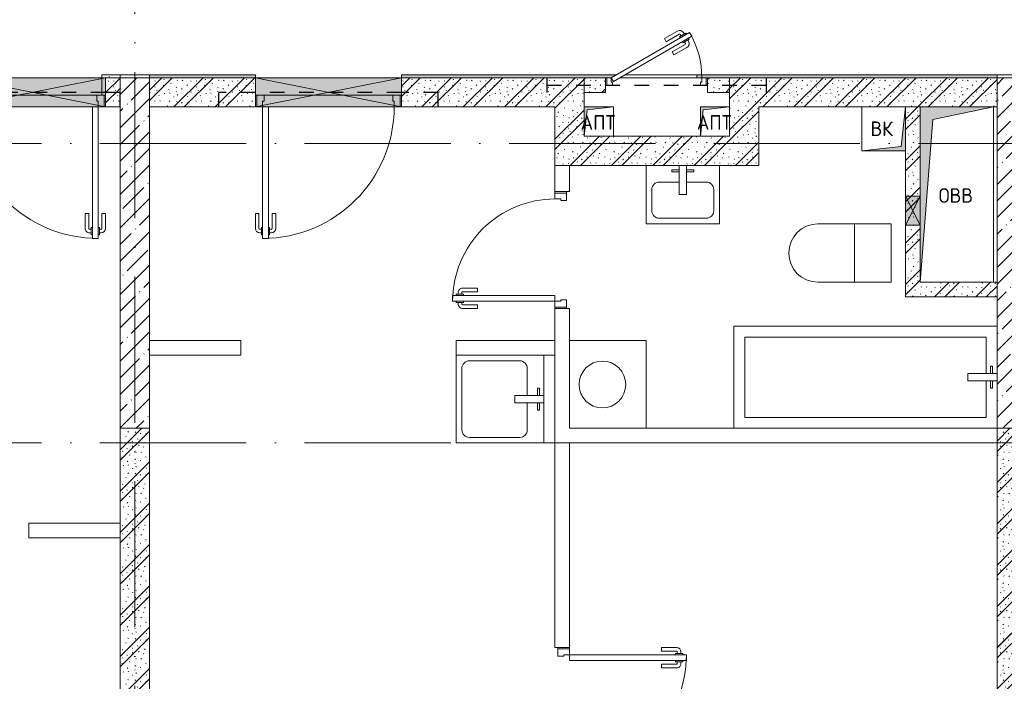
# Model space of a CAD drawing. Header units: millimetres. Extents: x 85617 to 161165, y 53267 to 102987.
# Tile 40 of 47: x 135013 to 141751, y 83099 to 87628. Entities that reach past the tile are written whole.
import ezdxf

# ---------------------------------------------------------------- set-up
doc = ezdxf.new("R2010")
doc.units = ezdxf.units.MM
doc.linetypes.add('3_ Штрих_ 1 х 1 мм', pattern=[200, 100, -100])
doc.linetypes.add('4_ Штрихпунктир_ 10 х 2 мм', pattern=[1400, 1000, -200, 0, -200])
for name, color, linetype, lineweight in [('A-____-NOTE-TEXT', 5, 'Continuous', 5), ('A-DETL-GENF-OTLN', 7, 'Continuous', 9), ('A-DOOR-____-MCUT', 7, 'Continuous', 18), ('A-DOOR-____-OTLN', 7, 'Continuous', 9), ('A-DOOR-FRAM-MCUT', 7, 'Continuous', 18), ('A-FLOR-____-OTLN', 7, 'Continuous', 9), ('A-GLAZ-____-MCUT', 7, 'Continuous', 9), ('A-GLAZ-____-OTLN', 7, 'Continuous', 9), ('A-WALL-____-MCUT', 7, 'Continuous', 9), ('A-WALL-____-OTLN', 7, 'Continuous', 9), ('A-WALL-____-PATT', 7, 'Continuous', 9), ('I-WALL-____-MCUT', 7, 'Continuous', 9), ('I-WALL-____-OTLN', 7, 'Continuous', 9), ('M-EQPM-____-OTLN', 7, 'Continuous', 9), ('P-SANR-FIXT-OTLN', 7, 'Continuous', 9), ('S-BEAM-____-OTLN', 7, 'Continuous', 9), ('S-COLS-____-MCUT', 7, 'Continuous', 9), ('S-COLS-____-OTLN', 7, 'Continuous', 9), ('S-GRID-____-OTLN', 7, 'Continuous', 9)]:
    doc.layers.add(name, color=color, linetype=linetype, lineweight=lineweight)
doc.styles.add('GOST Common', font='GOST_Common.ttf', dxfattribs={"height": 100})
pattern_1 = [(45, (0, 0), (-114.04925, 114.04925), []), (45, (114.05, 0), (-114.04925, 114.04925), [201.613, -40.323, 3.353, -36.97])]
pattern_2 = [(135, (150.28, 188.64), (-282.84271, 3e-14), [5, -395]), (135, (174.9, 237.36), (-282.84271, 3e-14), [5, -395]), (135, (211.96, 236.53), (-282.84271, 3e-14), [5, -395]), (135, (114.96, 223.96), (-282.84271, 3e-14), [5, -395]), (135, (77.54, 223.96), (-282.84271, 3e-14), [5, -395]), (135, (57.44, 184.52), (-282.84271, 3e-14), [5, -395]), (135, (66.21, 142.9), (-282.84271, 3e-14), [5, -395]), (135, (107.33, 161), (-282.84271, 3e-14), [5, -395]), (135, (99.08, 130.94), (-282.84271, 3e-14), [5, -395]), (135, (22.6, 136.46), (-282.84271, 3e-14), [5, -395]), (135, (21.16, 168.08), (-282.84271, 3e-14), [5, -395]), (135, (46.13, 96.12), (-282.84271, 3e-14), [5, -395]), (135, (3.54, 74.6), (-282.84271, 3e-14), [5, -395]), (135, (40.3, 47.56), (-282.84271, 3e-14), [5, -395]), (135, (39.77, 18.47), (-282.84271, 3e-14), [5, -395]), (135, (76.94, 37.28), (-282.84271, 3e-14), [5, -395]), (135, (114.18, 62.4), (-282.84271, 3e-14), [5, -395]), (135, (139.87, 90.2), (-282.84271, 3e-14), [5, -395]), (135, (141.44, 15.82), (-282.84271, 3e-14), [5, -395]), (135, (188.69, 26.73), (-282.84271, 3e-14), [5, -395]), (135, (176.14, 51.36), (-282.84271, 3e-14), [5, -395]), (135, (177.03, 0), (-282.84271, 3e-14), [5, -395]), (135, (276.61, 8.22), (-282.84271, 3e-14), [5, -395]), (135, (271.19, 31.72), (-282.84271, 3e-14), [5, -395]), (135, (268.29, 119.65), (-282.84271, 3e-14), [5, -395]), (135, (237.92, 101.95), (-282.84271, 3e-14), [5, -395]), (135, (237.92, 158.27), (-282.84271, 3e-14), [5, -395]), (135, (260.4, 204.35), (-282.84271, 3e-14), [5, -395]), (135, (275.54, 235.4), (-282.84271, 3e-14), [5, -395]), (135, (117.62, 268.96), (-282.84271, 3e-14), [5, -395]), (135, (203.62, 273.83), (-282.84271, 3e-14), [5, -395]), (135, (47.24, 279.3), (-282.84271, 3e-14), [5, -395]), (135, (23.2, 266.16), (-282.84271, 3e-14), [5, -395]), (135, (42.78, 232.52), (-282.84271, 3e-14), [5, -395]), (135, (177.76, 90.57), (-282.84271, 3e-14), [5, -395]), (135, (181.12, 121.8), (-282.84271, 3e-14), [5, -395]), (135, (206.73, 172.06), (-282.84271, 3e-14), [5, -395]), (135, (143.14, 136.62), (-282.84271, 3e-14), [5, -395]), (135, (211.51, 131.86), (-282.84271, 3e-14), [5, -395]), (135, (81.47, 95.1), (-282.84271, 3e-14), [5, -395]), (135, (235.13, 60.46), (-282.84271, 3e-14), [5, -395]), (135, (242.24, 4.89), (-282.84271, 3e-14), [5, -395]), (45, (0, 106.07), (-282.84271, 0), []), (45, (106.07, 0), (-282.84271, 0), []), (45, (176.78, 0), (-282.84271, 0), []), (45, (0, 176.78), (-282.84271, 0), [])]
pattern_3 = [(0, (0, 0), (203.2, 50.8), [3.353, -149.047, 3.353, -149.047, -812.8]), (0, (0, 0), (203.2, 50.8), [-304.8, 3.353, -301.447, 3.353, -149.047, -355.6]), (0, (0, 0), (203.2, 50.8), [-762, 3.353, -98.247, 3.353, -250.647]), (120, (76.2, 25.4), (-145.59409, 150.576362), [3.353, -149.047, 3.353, -149.047, -812.8]), (120, (76.2, 25.4), (-145.59409, 150.576362), [-304.8, 3.353, -301.447, 3.353, -149.047, -355.6]), (120, (76.2, 25.4), (-145.59409, 150.576362), [-762, 3.353, -98.247, 3.353, -250.647]), (240, (101.6, 127), (-57.60591, -201.376362), [3.353, -149.047, 3.353, -149.047, -812.8]), (240, (101.6, 127), (-57.60591, -201.376362), [-304.8, 3.353, -301.447, 3.353, -149.047, -355.6]), (240, (101.6, 127), (-57.60591, -201.376362), [-762, 3.353, -98.247, 3.353, -250.647])]

# ---------------------------------------------------------------- blocks, each defined once
blk = doc.blocks.new('АР_Дверь однопольная - 900х2100h_800__Глухая_Межкомнатные апарт_тип_эт-4498768-ВКК_25_К3_З_ЭОМ_воронка парапетная_')
at = {"layer": 'A-DOOR-____-MCUT', "color": 254, "lineweight": 13, "true_color": 0xcccccc}
for p, q in [((-400, 850), (-400, 50)), ((-360, 850), (-400, 850)), ((-360, 50), (-360, 850)), ((-400, 50), (-360, 50))]:
    blk.add_line(p, q, dxfattribs=at)
at = {"layer": 'A-DOOR-____-OTLN', "color": 254, "lineweight": 5, "true_color": 0xcccccc}
for p, q in [((-408, 812.5), (-420, 812.5)), ((-408, 825), (-408, 775)), ((-400, 825), (-408, 825)), ((-360, 825), (-352, 825)), ((-352, 825), (-352, 775)), ((-352, 812.5), (-340, 812.5)), ((-450, 680), (-450, 782.5)), ((-425, 680), (-425, 782.5)), ((-408, 787.5), (-420, 787.5)), ((-408, 775), (-400, 775)), ((-352, 775), (-360, 775)), ((-352, 787.5), (-340, 787.5)), ((-335, 680), (-335, 782.5)), ((-310, 680), (-310, 782.5)), ((-425, 680), (-450, 680)), ((-335, 680), (-310, 680))]:
    blk.add_line(p, q, dxfattribs=at)
for centre, radius, start, end in [((-420, 782.5), 30, 90, 180), ((-400, 50), 800, 360, 90), ((-340, 782.5), 30, 360, 90), ((-420, 782.5), 4.99, 90, 180), ((-340, 782.5), 4.99, 360, 90)]:
    blk.add_arc(centre, radius, start, end, dxfattribs=at)
at = {"layer": 'A-DOOR-FRAM-MCUT', "color": 254, "lineweight": 13, "true_color": 0xcccccc}
for p, q in [((-440, 50), (-450, 50)), ((-400, 50), (-440, 50)), ((-440, 50), (-440, -30)), ((-400, 10), (-400, 50)), ((-390, 10), (-400, 10)), ((-390, -30), (-390, 10)), ((400, 10), (390, 10)), ((390, 10), (390, -30)), ((440, 50), (400, 50)), ((400, 50), (400, 10)), ((440, -30), (440, 50)), ((440, 50), (450, 50)), ((-440, -30), (-450, -30)), ((-440, -30), (-390, -30)), ((390, -30), (440, -30)), ((440, -30), (450, -30))]:
    blk.add_line(p, q, dxfattribs=at)
blk = doc.blocks.new('АР_Дверь однопольная - 1000х2100h_900__Вход в кв_EI30-4796016-ВКК_25_К3_З_ЭОМ_воронка парапетная_')
at = {"layer": 'A-DOOR-____-MCUT', "color": 254, "lineweight": 13, "true_color": 0xcccccc}
for p, q in [((450, 1000), (410, 1000)), ((410, 1000), (410, 100)), ((450, 100), (450, 1000)), ((410, 100), (450, 100))]:
    blk.add_line(p, q, dxfattribs=at)
at = {"layer": 'A-DOOR-____-OTLN', "color": 254, "lineweight": 5, "true_color": 0xcccccc}
for p, q in [((402, 962.5), (390, 962.5)), ((402, 975), (402, 925)), ((410, 975), (402, 975)), ((450, 975), (458, 975)), ((458, 975), (458, 925)), ((458, 962.5), (470, 962.5)), ((360, 830), (360, 932.5)), ((385, 830), (385, 932.5)), ((402, 937.5), (390, 937.5)), ((402, 925), (410, 925)), ((458, 925), (450, 925)), ((458, 937.5), (470, 937.5)), ((475, 830), (475, 932.5)), ((500, 830), (500, 932.5)), ((385, 830), (360, 830)), ((475, 830), (500, 830))]:
    blk.add_line(p, q, dxfattribs=at)
for centre, radius, start, end in [((450, 100), 900, 90, 180), ((390, 932.5), 30, 90, 180), ((470, 932.5), 30, 0, 90), ((390, 932.5), 4.99, 90, 180), ((470, 932.5), 4.99, 0, 90)]:
    blk.add_arc(centre, radius, start, end, dxfattribs=at)
at = {"layer": 'A-DOOR-FRAM-MCUT', "color": 254, "lineweight": 13, "true_color": 0xcccccc}
for p, q in [((-490, 100), (-500, 100)), ((-450, 100), (-490, 100)), ((-490, 100), (-490, 20)), ((-450, 60), (-450, 100)), ((490, 100), (450, 100)), ((450, 100), (450, 60)), ((490, 20), (490, 100)), ((490, 100), (500, 100)), ((-490, 20), (-500, 20)), ((-490, 20), (-440, 20)), ((-440, 60), (-450, 60)), ((-440, 20), (-440, 60)), ((450, 60), (440, 60)), ((440, 60), (440, 20)), ((440, 20), (490, 20)), ((490, 20), (500, 20))]:
    blk.add_line(p, q, dxfattribs=at)
blk = doc.blocks.new('АР_Дверь однопольная - 1000х2100h_900__Вход в кв_EI30-5083286-ВКК_25_К3_З_ЭОМ_воронка парапетная_')
at = {"layer": 'A-DOOR-____-MCUT', "color": 254, "lineweight": 13, "true_color": 0xcccccc}
for p, q in [((-450, 1000), (-450, 100)), ((-410, 1000), (-450, 1000)), ((-410, 100), (-410, 1000)), ((-450, 100), (-410, 100))]:
    blk.add_line(p, q, dxfattribs=at)
at = {"layer": 'A-DOOR-____-OTLN', "color": 254, "lineweight": 5, "true_color": 0xcccccc}
for p, q in [((-458, 962.5), (-470, 962.5)), ((-458, 975), (-458, 925)), ((-450, 975), (-458, 975)), ((-410, 975), (-402, 975)), ((-402, 975), (-402, 925)), ((-402, 962.5), (-390, 962.5)), ((-500, 830), (-500, 932.5)), ((-475, 830), (-475, 932.5)), ((-458, 937.5), (-470, 937.5)), ((-458, 925), (-450, 925)), ((-402, 925), (-410, 925)), ((-402, 937.5), (-390, 937.5)), ((-385, 830), (-385, 932.5)), ((-360, 830), (-360, 932.5)), ((-475, 830), (-500, 830)), ((-385, 830), (-360, 830))]:
    blk.add_line(p, q, dxfattribs=at)
for centre, radius, start, end in [((-470, 932.5), 30, 90, 180), ((-450, 100), 900, 360, 90), ((-390, 932.5), 30, 360, 90), ((-470, 932.5), 4.99, 90, 180), ((-390, 932.5), 4.99, 360, 90)]:
    blk.add_arc(centre, radius, start, end, dxfattribs=at)
at = {"layer": 'A-DOOR-FRAM-MCUT', "color": 254, "lineweight": 13, "true_color": 0xcccccc}
for p, q in [((-490, 100), (-500, 100)), ((-450, 100), (-490, 100)), ((-490, 100), (-490, 20)), ((-450, 60), (-450, 100)), ((490, 100), (450, 100)), ((450, 100), (450, 60)), ((490, 20), (490, 100)), ((490, 100), (500, 100)), ((-490, 20), (-500, 20)), ((-490, 20), (-440, 20)), ((-440, 60), (-450, 60)), ((-440, 20), (-440, 60)), ((450, 60), (440, 60)), ((440, 60), (440, 20)), ((440, 20), (490, 20)), ((490, 20), (500, 20))]:
    blk.add_line(p, q, dxfattribs=at)
blk = doc.blocks.new('АР_Дверь однопольная - 800х2100h_700__Глухая_Су апарт_тип_эт-4498601-ВКК_25_К3_З_ЭОМ_воронка парапетная_')
at = {"layer": 'A-DOOR-____-MCUT', "color": 254, "lineweight": 13, "true_color": 0xcccccc}
for p, q in [((-350, 750), (-350, 50)), ((-310, 750), (-350, 750)), ((-310, 50), (-310, 750)), ((-350, 50), (-310, 50))]:
    blk.add_line(p, q, dxfattribs=at)
at = {"layer": 'A-DOOR-____-OTLN', "color": 254, "lineweight": 5, "true_color": 0xcccccc}
for p, q in [((-400, 580), (-400, 682.5)), ((-375, 580), (-375, 682.5)), ((-358, 712.5), (-370, 712.5)), ((-358, 687.5), (-370, 687.5)), ((-358, 725), (-358, 675)), ((-350, 725), (-358, 725)), ((-358, 675), (-350, 675)), ((-310, 725), (-302, 725)), ((-302, 675), (-310, 675)), ((-302, 725), (-302, 675)), ((-302, 712.5), (-290, 712.5)), ((-302, 687.5), (-290, 687.5)), ((-285, 580), (-285, 682.5)), ((-260, 580), (-260, 682.5)), ((-375, 580), (-400, 580)), ((-285, 580), (-260, 580))]:
    blk.add_line(p, q, dxfattribs=at)
for centre, radius, start, end in [((-350, 50), 700, 360, 90), ((-370, 682.5), 30, 90, 180), ((-370, 682.5), 4.99, 90, 180), ((-290, 682.5), 30, 360, 90), ((-290, 682.5), 4.99, 360, 90)]:
    blk.add_arc(centre, radius, start, end, dxfattribs=at)
at = {"layer": 'A-DOOR-FRAM-MCUT', "color": 254, "lineweight": 13, "true_color": 0xcccccc}
for p, q in [((-390, 50), (-400, 50)), ((-350, 50), (-390, 50)), ((-390, 50), (-390, -30)), ((-350, 10), (-350, 50)), ((-340, 10), (-350, 10)), ((-340, -30), (-340, 10)), ((350, 10), (340, 10)), ((340, 10), (340, -30)), ((390, 50), (350, 50)), ((350, 50), (350, 10)), ((390, -30), (390, 50)), ((390, 50), (400, 50)), ((-390, -30), (-400, -30)), ((-390, -30), (-340, -30)), ((340, -30), (390, -30)), ((390, -30), (400, -30))]:
    blk.add_line(p, q, dxfattribs=at)
blk = doc.blocks.new('A-FUR-Washing-2D - 600x600-V7-ВКК_25_К3_З_ЭОМ_воронка парапетная_')
at = {"layer": 'P-SANR-FIXT-OTLN', "color": 254, "lineweight": 5, "true_color": 0xcccccc}
for p, q in [((300, 0), (-225, 0)), ((300, 0), (-225, 0)), ((300, -600), (300, 0)), ((300, -600), (300, 0))]:
    blk.add_line(p, q, dxfattribs=at)
blk.add_circle((0, -300), 160, dxfattribs=at)
blk = doc.blocks.new('A-PLU-toilet-2-2D - L600xW600xH900-V11-ВКК_25_К3_З_ЭОМ_воронка парапетная_')
at = {"layer": 'P-SANR-FIXT-OTLN', "color": 254, "lineweight": 5, "true_color": 0xcccccc}
for p, q in [((-250, 400), (250, 400)), ((-250, 0), (-250, 400)), ((-250, 400), (250, 400)), ((-250, 0), (-250, 400)), ((0, 0), (0, 400)), ((250, 0), (-250, 0)), ((250, 0), (-250, 0))]:
    blk.add_line(p, q, dxfattribs=at)
blk.add_arc((250, 200), 200, 270, 90, dxfattribs=at)
blk.add_arc((250, 200), 200, 270, 90, dxfattribs=at)
blk = doc.blocks.new('A-PLU-Bath-2-2D - 700x1800-1003059-ВКК_25_К3_З_ЭОМ_воронка парапетная_')
at = {"layer": 'P-SANR-FIXT-OTLN', "color": 254, "lineweight": 5, "true_color": 0xcccccc}
for p, q in [((900, 350), (900, -350)), ((900, -350), (900, 350)), ((825, 275), (-825, 275)), ((-825, 275), (-825, 25)), ((825, -275), (825, 275)), ((-870, 75), (-855, 75)), ((-870, 25), (-870, 75)), ((-855, 75), (-855, 25)), ((-700, 25), (-900, 25)), ((-700, -25), (-700, 25)), ((-900, -25), (-700, -25)), ((-870, -25), (-870, -75)), ((-855, -75), (-855, -25)), ((-825, -25), (-825, -275)), ((-870, -75), (-855, -75)), ((-825, -275), (825, -275)), ((900, -350), (-900, -350)), ((-900, -350), (900, -350))]:
    blk.add_line(p, q, dxfattribs=at)
blk = doc.blocks.new('A-PLU-Sink-2D - 600 x 600mm-1002073-ВКК_25_К3_З_ЭОМ_воронка парапетная_')
at = {"layer": 'P-SANR-FIXT-OTLN', "color": 254, "lineweight": 5, "true_color": 0xcccccc}
for p, q in [((-284.3, 297.7), (315.7, 297.7)), ((-284.3, -302.3), (-284.3, 297.7)), ((315.7, 297.7), (-284.3, 297.7)), ((-284.3, 297.7), (-284.3, -302.3)), ((-246.2, -137.2), (-246.2, 208.8)), ((-195.4, 259.6), (226.8, 259.6)), ((277.6, 208.8), (277.6, -137.2)), ((-9.3, -102.3), (-9.3, -302.3)), ((40.7, -102.3), (-9.3, -102.3)), ((40.7, -302.3), (40.7, -102.3)), ((-9.3, -188), (-195.4, -188)), ((226.8, -188), (40.7, -188)), ((-59.3, -272.3), (-59.3, -257.3)), ((-59.3, -257.3), (-9.3, -257.3)), ((90.7, -257.3), (40.7, -257.3)), ((90.7, -272.3), (90.7, -257.3)), ((315.7, -302.3), (-284.3, -302.3)), ((-284.3, -302.3), (315.7, -302.3)), ((-9.3, -272.3), (-59.3, -272.3)), ((40.7, -272.3), (90.7, -272.3))]:
    blk.add_line(p, q, dxfattribs=at)
for centre, start, end in [((-195.4, 208.8), 90, 180), ((226.8, 208.8), 360, 90), ((-195.4, -137.2), 180, 270), ((226.8, -137.2), 270, 0)]:
    blk.add_arc(centre, 50.8, start, end, dxfattribs=at)
blk = doc.blocks.new('A-PLU-Sink-2D - 400 x 500mm-1008145-ВКК_25_К3_З_ЭОМ_воронка парапетная_')
at = {"layer": 'P-SANR-FIXT-OTLN', "color": 254, "lineweight": 5, "true_color": 0xcccccc}
for p, q in [((-234.3, 197.7), (265.7, 197.7)), ((-234.3, -202.3), (-234.3, 197.7)), ((265.7, 197.7), (-234.3, 197.7)), ((-234.3, 197.7), (-234.3, -202.3)), ((-145.4, 159.6), (176.8, 159.6)), ((265.7, 197.7), (265.7, -202.3)), ((265.7, -202.3), (265.7, 197.7)), ((-196.2, -37.2), (-196.2, 108.8)), ((227.6, 108.8), (227.6, -37.2)), ((-9.3, -2.3), (-9.3, -202.3)), ((40.7, -2.3), (-9.3, -2.3)), ((40.7, -202.3), (40.7, -2.3)), ((-9.3, -88), (-145.4, -88)), ((176.8, -88), (40.7, -88)), ((-59.3, -172.3), (-59.3, -157.3)), ((-59.3, -157.3), (-9.3, -157.3)), ((-9.3, -172.3), (-59.3, -172.3)), ((90.7, -157.3), (40.7, -157.3)), ((40.7, -172.3), (90.7, -172.3)), ((90.7, -172.3), (90.7, -157.3))]:
    blk.add_line(p, q, dxfattribs=at)
for centre, start, end in [((-145.4, 108.8), 90, 180), ((176.8, 108.8), 360, 90), ((-145.4, -37.2), 180, 270), ((176.8, -37.2), 270, 0)]:
    blk.add_arc(centre, 50.8, start, end, dxfattribs=at)
blk = doc.blocks.new('АР_Канал вертикальный прямоугольный - ВК-6741383-ВКК_25_К3_З_ЭОМ_воронка парапетная_')
at = {"layer": 'A-DETL-GENF-OTLN', "lineweight": 5, "true_color": 0xf4f4f4}
blk.add_hatch(color=7, dxfattribs=at).paths.add_polyline_path([(-150, -150), (-120, 120), (150, 150), (-150, 150), (-150, 95.5)])
at = {"layer": 'A-DETL-GENF-OTLN', "color": 254, "lineweight": 13, "true_color": 0xcccccc}
for p, q in [((150, 150), (-150, 150)), ((-150, 150), (-150, -150)), ((150, 150), (-150, 150)), ((-150, 150), (-150, -150)), ((-120, 120), (150, 150)), ((-120, 120), (150, 150)), ((150, -150), (150, 150)), ((-150, -150), (-120, 120)), ((-150, -150), (-120, 120)), ((-150, -150), (150, -150))]:
    blk.add_line(p, q, dxfattribs=at)
at = {"layer": 'M-EQPM-____-OTLN', "color": 254, "lineweight": 5, "true_color": 0xcccccc}
for p, q in [((-150, -150), (-150, 150)), ((-150, 150), (150, 150)), ((150, 150), (150, -150)), ((150, -150), (-150, -150))]:
    blk.add_line(p, q, dxfattribs=at)
blk = doc.blocks.new('АР_Канал вертикальный прямоугольный - АПТ-2973869-ВКК_25_К3_З_ЭОМ_воронка парапетная_')
at = {"layer": 'A-DETL-GENF-OTLN', "lineweight": 5, "true_color": 0xf4f4f4}
blk.add_hatch(color=7, dxfattribs=at).paths.add_polyline_path([(-100, -100), (-80, 80), (100, 100), (-100, 100)])
at = {"layer": 'A-DETL-GENF-OTLN', "color": 254, "lineweight": 13, "true_color": 0xcccccc}
for p, q in [((100, 100), (-100, 100)), ((-100, 100), (-100, -100)), ((100, 100), (-100, 100)), ((-100, 100), (-100, -100)), ((-100, -100), (-80, 80)), ((-100, -100), (-80, 80)), ((-80, 80), (100, 100)), ((-80, 80), (100, 100)), ((100, -100), (100, 100)), ((-100, -100), (100, -100))]:
    blk.add_line(p, q, dxfattribs=at)
at = {"layer": 'M-EQPM-____-OTLN', "color": 254, "lineweight": 5, "true_color": 0xcccccc}
for p, q in [((-100, -100), (-100, 100)), ((-100, 100), (100, 100)), ((100, 100), (100, -100)), ((100, -100), (-100, -100))]:
    blk.add_line(p, q, dxfattribs=at)
blk = doc.blocks.new('АР_Канал вертикальный прямоугольный - ОВВ-7476164-ВКК_25_К3_З_ЭОМ_воронка парапетная_')
at = {"layer": 'A-DETL-GENF-OTLN', "lineweight": 5, "true_color": 0xf4f4f4}
blk.add_hatch(color=7, dxfattribs=at).paths.add_polyline_path([(-250, -600), (-165, 515), (250, 600), (-250, 600), (-250, -242.2)])
at = {"layer": 'A-DETL-GENF-OTLN', "color": 254, "lineweight": 13, "true_color": 0xcccccc}
for p, q in [((250, 600), (-250, 600)), ((-250, 600), (-250, -600)), ((250, 600), (-250, 600)), ((-250, 600), (-250, -600)), ((-165, 515), (250, 600)), ((-165, 515), (250, 600)), ((250, -600), (250, 600)), ((-250, -600), (-165, 515)), ((-250, -600), (-165, 515)), ((-250, -600), (250, -600))]:
    blk.add_line(p, q, dxfattribs=at)
at = {"layer": 'M-EQPM-____-OTLN', "color": 254, "lineweight": 5, "true_color": 0xcccccc}
for p, q in [((-250, -600), (-250, 600)), ((-250, 600), (250, 600)), ((250, 600), (250, -600)), ((250, -600), (-250, -600))]:
    blk.add_line(p, q, dxfattribs=at)
blk = doc.blocks.new('АР_Отверстие прямоугольное - ОВВ-4523313-ВКК_25_К3_З_ЭОМ_воронка парапетная_')
at = {"layer": 'A-DETL-GENF-OTLN', "lineweight": 5, "true_color": 0xf9f9f9}
blk.add_hatch(color=7, dxfattribs=at).paths.add_polyline_path([(225, 50), (25, 50), (25, -50), (225, -50)])
at = {"layer": 'A-DETL-GENF-OTLN', "color": 254, "lineweight": 5, "true_color": 0xcccccc}
for p, q in [((225, 50), (25, -50)), ((25, 50), (225, -50))]:
    blk.add_line(p, q, dxfattribs=at)
at = {"layer": 'A-DETL-GENF-OTLN', "color": 254, "lineweight": 13, "true_color": 0xcccccc}
for p, q in [((25, 50), (25, -50)), ((225, -50), (225, 50)), ((25, -50), (225, -50))]:
    blk.add_line(p, q, dxfattribs=at)
at = {"layer": 'A-GLAZ-____-MCUT', "color": 254, "lineweight": 5, "true_color": 0xcccccc}
for p, q in [((25, 50), (25, -50)), ((225, 50), (225, -50))]:
    blk.add_line(p, q, dxfattribs=at)
blk = doc.blocks.new('АР_Дверь однопольная - 700х2100h_600__ПК-5563078-ВКК_25_К3_З_ЭОМ_воронка парапетная_')
at = {"layer": 'A-DOOR-____-MCUT', "color": 254, "lineweight": 13, "true_color": 0xcccccc}
for p, q in [((226.9, 360), (-310, 50)), ((241.9, 334), (226.9, 360)), ((-295, 24), (241.9, 334)), ((-310, 50), (-295, 24))]:
    blk.add_line(p, q, dxfattribs=at)
at = {"layer": 'A-DOOR-____-OTLN', "color": 254, "lineweight": 5, "true_color": 0xcccccc}
for p, q in [((54.7, 318.3), (143.5, 369.6)), ((67.2, 296.7), (156, 347.9)), ((201.3, 354.4), (158, 329.4)), ((168.8, 335.7), (162.8, 346.1)), ((190.5, 348.2), (184.5, 358.6)), ((205.3, 347.5), (201.3, 354.4)), ((67.2, 296.7), (54.7, 318.3)), ((107.2, 227.4), (196, 278.6)), ((158, 329.4), (162, 322.5)), ((181, 289.6), (177, 296.5)), ((224.3, 314.6), (181, 289.6)), ((191.8, 295.8), (197.8, 285.4)), ((213.5, 308.3), (219.5, 297.9)), ((220.3, 321.5), (224.3, 314.6)), ((107.2, 227.4), (119.7, 205.7)), ((119.7, 205.7), (208.5, 257))]:
    blk.add_line(p, q, dxfattribs=at)
for centre, radius, start, end in [((158.5, 343.6), 30, 30, 120), ((158.5, 343.6), 4.99, 30, 120), ((-310, 50), 620, 360, 30), ((193.5, 282.9), 4.99, 300, 30), ((193.5, 282.9), 30, 300, 30)]:
    blk.add_arc(centre, radius, start, end, dxfattribs=at)
at = {"layer": 'A-DOOR-FRAM-MCUT', "color": 254, "lineweight": 13, "true_color": 0xcccccc}
for p, q in [((-340, 50), (-350, 50)), ((-340, 0), (-350, 0)), ((-310, 50), (-340, 50)), ((-340, 50), (-340, 0)), ((-340, 0), (-300, 0)), ((-310, 20), (-310, 50)), ((-300, 20), (-310, 20)), ((-300, 0), (-300, 20)), ((310, 20), (300, 20)), ((300, 20), (300, 0)), ((300, 0), (340, 0)), ((340, 50), (310, 50)), ((310, 50), (310, 20)), ((340, 0), (340, 50)), ((340, 50), (350, 50)), ((340, 0), (350, 0))]:
    blk.add_line(p, q, dxfattribs=at)
blk = doc.blocks.new('АР_Перемычка - 100_Уx1_75x5__400-400-5564434-ВКК_25_К3_З_ЭОМ_воронка парапетная_')
at = {"layer": 'A-DETL-GENF-OTLN', "color": 254, "linetype": '3_ Штрих_ 1 х 1 мм', "lineweight": 25, "true_color": 0xdcdcdc}
for p, q in [((-750, 50), (-750, -50)), ((750, 50), (750, -50)), ((-750, 0), (750, 0))]:
    blk.add_line(p, q, dxfattribs=at)
blk = doc.blocks.new('АР_Отверстие прямоугольное - ОВВ-4524334-ВКК_25_К3_З_ЭОМ_воронка парапетная_')
at = {"layer": 'A-DETL-GENF-OTLN', "lineweight": 5, "true_color": 0xf9f9f9}
blk.add_hatch(color=7, dxfattribs=at).paths.add_polyline_path([(-375, 100), (-375, -100), (625, -100), (625, 100)])
at = {"layer": 'A-DETL-GENF-OTLN', "color": 254, "lineweight": 5, "true_color": 0xcccccc}
for p, q in [((625, 100), (-375, -100)), ((-375, 100), (625, -100))]:
    blk.add_line(p, q, dxfattribs=at)
at = {"layer": 'A-DETL-GENF-OTLN', "color": 254, "lineweight": 13, "true_color": 0xcccccc}
for p, q in [((625, 100), (-375, 100)), ((-375, 100), (-375, -100)), ((625, -100), (625, 100)), ((-375, -100), (625, -100))]:
    blk.add_line(p, q, dxfattribs=at)
at = {"layer": 'A-GLAZ-____-MCUT', "color": 254, "lineweight": 5, "true_color": 0xcccccc}
for p, q in [((-375, 100), (-375, -100)), ((625, 100), (625, -100))]:
    blk.add_line(p, q, dxfattribs=at)
blk = doc.blocks.new('АР_Перемычка - 200_Уx2_50x5__250-250-4841900-ВКК_25_К3_З_ЭОМ_воронка парапетная_')
at = {"layer": 'A-DETL-GENF-OTLN', "color": 254, "linetype": '3_ Штрих_ 1 х 1 мм', "lineweight": 25, "true_color": 0xdcdcdc}
for p, q in [((-750, 100), (-750, -100)), ((750, 100), (750, -100)), ((-750, 0), (-500, 0)), ((-500, 0), (500, 0)), ((500, 0), (750, 0))]:
    blk.add_line(p, q, dxfattribs=at)
blk = doc.blocks.new('АР_Перемычка - 200_Уx2_50x5__Оп_100_50x5_-200-5083466-ВКК_25_К3_З_ЭОМ_воронка парапетная_')
at = {"layer": 'A-DETL-GENF-OTLN', "color": 254, "linetype": '3_ Штрих_ 1 х 1 мм', "lineweight": 25, "true_color": 0xdcdcdc}
for p, q in [((-600, 100), (-600, -100)), ((700, 100), (700, -100)), ((-600, 0), (-500, 0)), ((-500, 0), (500, 0)), ((500, 0), (700, 0))]:
    blk.add_line(p, q, dxfattribs=at)
blk = doc.blocks.new('240311_Наметкина 10_РД_АР_К3_R21_rvt-1-ВКК_25_К3_З_ЭОМ_воронка парапетная_')
at = {"layer": 'A-WALL-____-PATT', "lineweight": 5, "true_color": 0xcccccc}
h = blk.add_hatch(dxfattribs=at)
h.set_pattern_fill('FP_4', color=254, style=0, pattern_type=2)
h.set_pattern_definition(pattern_2)
h.paths.add_polyline_path([(129520, 89200), (131070, 89200), (131070, 89400), (129520, 89400)])
h.paths.add_polyline_path([(132070, 89200), (132170, 89200), (132170, 89400), (132070, 89400)])
h = blk.add_hatch(dxfattribs=at)
h.set_pattern_fill('FP_4', color=254, style=0, pattern_type=2)
h.set_pattern_definition(pattern_2)
h.paths.add_polyline_path([(135145, 89200), (135145, 89400), (134095, 89400), (134095, 89200), (134179.8, 89200)])
h.paths.add_polyline_path([(133095, 89200), (133095, 89400), (132370, 89400), (132370, 89200), (132772, 89200)])
h = blk.add_hatch(dxfattribs=at)
h.set_pattern_fill('FP_4', color=254, style=0, pattern_type=2)
h.set_pattern_definition(pattern_2)
h.paths.add_polyline_path([(135345, 88800), (135345, 89400), (135145, 89400), (135145, 88800)])
h = blk.add_hatch(dxfattribs=at)
h.set_pattern_fill('FP_4', color=254, style=0, pattern_type=2)
h.set_pattern_definition(pattern_2)
h.paths.add_polyline_path([(136340, 89300), (136340, 89400), (136190, 89400), (136190, 89300)])
h.paths.add_polyline_path([(135345, 89300), (135490, 89300), (135490, 89400), (135345, 89400)])
h = blk.add_hatch(dxfattribs=at)
h.set_pattern_fill('FP_4', color=254, style=0, pattern_type=2)
h.set_pattern_definition(pattern_2)
h.paths.add_polyline_path([(136340, 88800), (136540, 88800), (136540, 89400), (136340, 89400), (136340, 89000)])
h = blk.add_hatch(dxfattribs=at)
h.set_pattern_fill('FP_4', color=254, style=0, pattern_type=2)
h.set_pattern_definition(pattern_2)
h.paths.add_polyline_path([(136540, 89200), (138170, 89200), (138170, 89400), (136540, 89400)])
h = blk.add_hatch(dxfattribs=at)
h.set_pattern_fill('FP_4', color=254, style=0, pattern_type=2)
h.set_pattern_definition(pattern_2)
h.paths.add_polyline_path([(137545, 88000), (137645, 88000), (137645, 89200), (137545, 89200), (137545, 88357.8)])
h = blk.add_hatch(dxfattribs=at)
h.set_pattern_fill('FP_4', color=254, style=0, pattern_type=2)
h.set_pattern_definition(pattern_2)
h.paths.add_polyline_path([(135587.5, 88800), (136340, 88800), (136340, 89000), (135345, 89000), (135345, 88800), (135545, 88800)])
h = blk.add_hatch(dxfattribs=at)
h.set_pattern_fill('FP_4', color=254, style=0, pattern_type=2)
h.set_pattern_definition(pattern_2)
h.paths.add_polyline_path([(138170, 87900), (138170, 88000), (137545, 88000), (137545, 87900), (138145, 87900)])
h = blk.add_hatch(dxfattribs=at)
h.set_pattern_fill('FP_4', color=254, style=0, pattern_type=2)
h.set_pattern_definition(pattern_2)
h.paths.add_polyline_path([(132370, 83000), (132370, 87000), (132170, 87000), (132170, 83000)])
h = blk.add_hatch(dxfattribs=at)
h.set_pattern_fill('FP_4', color=254, style=0, pattern_type=2)
h.set_pattern_definition(pattern_2)
h.paths.add_polyline_path([(138370, 83000), (138370, 87000), (138170, 87000), (138170, 83000)])
at = {"layer": 'S-COLS-____-OTLN', "lineweight": 5, "true_color": 0xcccccc}
h = blk.add_hatch(dxfattribs=at)
h.set_pattern_fill('FP_1', color=254, style=0, pattern_type=2)
h.set_pattern_definition(pattern_1)
h.paths.add_polyline_path([(132370, 87000), (132370, 89400), (132170, 89400), (132170, 87000)])
h = blk.add_hatch(dxfattribs=at)
h.set_pattern_fill('FP_1', color=254, style=0, pattern_type=2)
h.set_pattern_definition(pattern_1)
h.paths.add_polyline_path([(138370, 87000), (138370, 89400), (138170, 89400), (138170, 87000)])
at = {"layer": 'A-FLOR-____-OTLN', "color": 254, "lineweight": 5, "true_color": 0xcccccc}
for p, q in [((132045, 89280), (132045, 89400)), ((133095, 89400), (133095, 89280)), ((134095, 89280), (134095, 89400)), ((131130, 89280), (132010, 89280)), ((133095, 89280), (133105, 89280)), ((133155, 89280), (134035, 89280)), ((134085, 89280), (134095, 89280))]:
    blk.add_line(p, q, dxfattribs=at)
at = {"layer": 'I-WALL-____-MCUT', "color": 254, "lineweight": 5, "true_color": 0xcccccc}
for p, q in [((132170, 89400), (132070, 89400)), ((132070, 89400), (132070, 89200)), ((132170, 89200), (132170, 89400)), ((133095, 89400), (132370, 89400)), ((132370, 89400), (132370, 89200)), ((133095, 89200), (133095, 89400)), ((135145, 89400), (134095, 89400)), ((134095, 89400), (134095, 89200)), ((135345, 89400), (135145, 89400)), ((135345, 89200), (135345, 89400)), ((135490, 89400), (135345, 89400)), ((135345, 89400), (135345, 89300)), ((135490, 89300), (135490, 89400)), ((136340, 89400), (136190, 89400)), ((136190, 89400), (136190, 89300)), ((136340, 89400), (136340, 89200)), ((136540, 89400), (136340, 89400)), ((136340, 89300), (136340, 89400)), ((138170, 89400), (136540, 89400)), ((138170, 89200), (138170, 89400)), ((135345, 89300), (135490, 89300)), ((136190, 89300), (136340, 89300)), ((132070, 89200), (132170, 89200)), ((132370, 89200), (133095, 89200)), ((134095, 89200), (135145, 89200)), ((135145, 89200), (135145, 88800)), ((136540, 88800), (136540, 89200)), ((136540, 89200), (137245, 89200)), ((137545, 89200), (137645, 89200)), ((137645, 89200), (137545, 89200)), ((138145, 89200), (138170, 89200)), ((136140, 89000), (135545, 89000)), ((137545, 88900), (137545, 88590)), ((135145, 88800), (135345, 88800)), ((135345, 88800), (136340, 88800)), ((136340, 88800), (136540, 88800)), ((137545, 88590), (137545, 88390)), ((137545, 88390), (137545, 88000)), ((137545, 88000), (137545, 87900)), ((138170, 88000), (138145, 88000)), ((138170, 87900), (138170, 88000)), ((137545, 87900), (138170, 87900)), ((132370, 87000), (132170, 87000)), ((132170, 87000), (132170, 83000)), ((132370, 83000), (132370, 87000)), ((138370, 87000), (138170, 87000)), ((138170, 87000), (138170, 83000))]:
    blk.add_line(p, q, dxfattribs=at)
at = {"layer": 'I-WALL-____-OTLN', "color": 254, "lineweight": 5, "true_color": 0xcccccc}
for p, q in [((135145, 88620), (135145, 88800)), ((135245, 88800), (135245, 88620)), ((135145, 88620), (135245, 88620)), ((135145, 86900), (135145, 87820)), ((135245, 87820), (135145, 87820)), ((135245, 87820), (135245, 87000)), ((132370, 87600), (132995, 87600)), ((132995, 87600), (132995, 87500)), ((134470, 87600), (135145, 87600)), ((134470, 87600), (134470, 87500)), ((135145, 87600), (135145, 87500)), ((132995, 87500), (132370, 87500)), ((135145, 87500), (134470, 87500)), ((135245, 87000), (138170, 87000)), ((135145, 85500), (135145, 86900)), ((135145, 86900), (135245, 86900)), ((135145, 86900), (135245, 86900)), ((135245, 86900), (135245, 85500)), ((138170, 86900), (135245, 86900)), ((131545, 86350), (132170, 86350)), ((131545, 86350), (131545, 86250)), ((132170, 86250), (131545, 86250)), ((135145, 85500), (135245, 85500))]:
    blk.add_line(p, q, dxfattribs=at)
at = {"layer": 'S-COLS-____-MCUT', "color": 254, "lineweight": 5, "true_color": 0xcccccc}
for p, q in [((132170, 89400), (132170, 87000)), ((132370, 89400), (132170, 89400)), ((132370, 87000), (132370, 89400)), ((138170, 89400), (138170, 87000)), ((138370, 89400), (138170, 89400)), ((132170, 87000), (132370, 87000)), ((138170, 87000), (138370, 87000))]:
    blk.add_line(p, q, dxfattribs=at)
at = {"layer": 'S-GRID-____-OTLN', "color": 254, "linetype": '4_ Штрихпунктир_ 10 х 2 мм', "lineweight": 5, "true_color": 0xdadada}
for p, q in [((132270, 56236.1), (132270, 104355.7)), ((156833.7, 88950), (82885.6, 88950)), ((156833.7, 86900), (82885.6, 86900))]:
    blk.add_line(p, q, dxfattribs=at)
at = {"layer": 'A-DOOR-____-OTLN', "color": 254, "lineweight": 5, "true_color": 0xcccccc}
blk.add_blockref('АР_Дверь однопольная - 700х2100h_600__ПК-5563078-ВКК_25_К3_З_ЭОМ_воронка парапетная_', (135840, 89350), dxfattribs=at)
for name, p, rotation in [('АР_Дверь однопольная - 1000х2100h_900__Вход в кв_EI30-5083286-ВКК_25_К3_З_ЭОМ_воронка парапетная_', (131570, 89300), 180), ('АР_Дверь однопольная - 1000х2100h_900__Вход в кв_EI30-4796016-ВКК_25_К3_З_ЭОМ_воронка парапетная_', (133595, 89300), 180), ('АР_Дверь однопольная - 800х2100h_700__Глухая_Су апарт_тип_эт-4498601-ВКК_25_К3_З_ЭОМ_воронка парапетная_', (135195, 88220), 89.99999999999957), ('АР_Дверь однопольная - 900х2100h_800__Глухая_Межкомнатные апарт_тип_эт-4498768-ВКК_25_К3_З_ЭОМ_воронка парапетная_', (135195, 85050), 269.9999999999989)]:
    blk.add_blockref(name, p, dxfattribs=dict(at, rotation=rotation))
at = {"layer": 'A-GLAZ-____-OTLN', "color": 254, "lineweight": 5, "true_color": 0xcccccc}
for name, p, rotation in [('АР_Отверстие прямоугольное - ОВВ-4524334-ВКК_25_К3_З_ЭОМ_воронка парапетная_', (131695, 89300), 180), ('АР_Отверстие прямоугольное - ОВВ-4524334-ВКК_25_К3_З_ЭОМ_воронка парапетная_', (133720, 89300), 180), ('АР_Отверстие прямоугольное - ОВВ-4523313-ВКК_25_К3_З_ЭОМ_воронка парапетная_', (137595, 88615), 269.9999999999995)]:
    blk.add_blockref(name, p, dxfattribs=dict(at, rotation=rotation))
at = {"layer": 'M-EQPM-____-OTLN', "color": 254, "lineweight": 5, "true_color": 0xcccccc}
for name, p in [('АР_Канал вертикальный прямоугольный - АПТ-2973869-ВКК_25_К3_З_ЭОМ_воронка парапетная_', (135445, 89100)), ('АР_Канал вертикальный прямоугольный - АПТ-2973869-ВКК_25_К3_З_ЭОМ_воронка парапетная_', (136240, 89100)), ('АР_Канал вертикальный прямоугольный - ОВВ-7476164-ВКК_25_К3_З_ЭОМ_воронка парапетная_', (137895, 88600))]:
    blk.add_blockref(name, p, dxfattribs=at)
at = {"layer": 'M-EQPM-____-OTLN', "color": 254, "lineweight": 5, "true_color": 0xcccccc, "rotation": 180}
blk.add_blockref('АР_Канал вертикальный прямоугольный - ВК-6741383-ВКК_25_К3_З_ЭОМ_воронка парапетная_', (137395, 89050), dxfattribs=at)
at = {"layer": 'P-SANR-FIXT-OTLN', "color": 254, "lineweight": 5, "true_color": 0xcccccc}
for name, p, rotation in [('A-PLU-Sink-2D - 400 x 500mm-1008145-ВКК_25_К3_З_ЭОМ_воронка парапетная_', (136035.7, 88597.7), 180), ('A-PLU-toilet-2-2D - L600xW600xH900-V11-ВКК_25_К3_З_ЭОМ_воронка парапетная_', (137195, 88400), 180), ('A-PLU-Bath-2-2D - 700x1800-1003059-ВКК_25_К3_З_ЭОМ_воронка парапетная_', (137270, 87350), 180), ('A-PLU-Sink-2D - 600 x 600mm-1002073-ВКК_25_К3_З_ЭОМ_воронка парапетная_', (134767.7, 87184.3), 89.99999999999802)]:
    blk.add_blockref(name, p, dxfattribs=dict(at, rotation=rotation))
blk.add_blockref('A-FUR-Washing-2D - 600x600-V7-ВКК_25_К3_З_ЭОМ_воронка парапетная_', (135470, 87600), dxfattribs=at)
at = {"layer": 'S-BEAM-____-OTLN', "color": 254, "lineweight": 5, "true_color": 0xcccccc, "rotation": 180}
for name, p in [('АР_Перемычка - 200_Уx2_50x5__Оп_100_50x5_-200-5083466-ВКК_25_К3_З_ЭОМ_воронка парапетная_', (131570, 89300)), ('АР_Перемычка - 200_Уx2_50x5__250-250-4841900-ВКК_25_К3_З_ЭОМ_воронка парапетная_', (133595, 89300))]:
    blk.add_blockref(name, p, dxfattribs=at)
at = {"layer": 'S-BEAM-____-OTLN', "color": 254, "lineweight": 5, "true_color": 0xcccccc}
blk.add_blockref('АР_Перемычка - 100_Уx1_75x5__400-400-5564434-ВКК_25_К3_З_ЭОМ_воронка парапетная_', (135840, 89350), dxfattribs=at)
at = {"layer": 'A-____-NOTE-TEXT', "color": 254, "lineweight": 5, "true_color": 0xcccccc, "char_height": 100, "attachment_point": 1, "style": 'GOST Common'}
for s, insert, width in [('АПТ', (135320.9, 89143.6), 304.641), ('АПТ', (136115.9, 89143.6), 304.641), ('ВК', (137304.1, 89100.6), 200.422), ('ОВВ', (137770.9, 88643.6), 304.641)]:
    blk.add_mtext(s, dxfattribs=dict(at, insert=insert, width=width))
blk = doc.blocks.new('Наметкина 10_РД_АР_К3_Отделка_R21_rvt-1-ВКК_25_К3_З_ЭОМ_воронка парапетная_')
at = {"layer": 'A-WALL-____-PATT', "lineweight": 5, "true_color": 0xaaaaaa}
h = blk.add_hatch(dxfattribs=at)
h.set_pattern_fill('FP_7', color=253, style=0, pattern_type=2)
h.set_pattern_definition(pattern_3)
h.paths.add_polyline_path([(132070, 89400), (132170, 89400), (132170, 89420), (132045, 89420), (132045, 89400)])
h.paths.add_polyline_path([(131045, 89400), (131045, 89420), (129300, 89420), (129300, 89400), (129956.5, 89400)])
h = blk.add_hatch(dxfattribs=at)
h.set_pattern_fill('FP_7', color=253, style=0, pattern_type=2)
h.set_pattern_definition(pattern_3)
h.paths.add_polyline_path([(132370, 89400), (132370, 89420), (132170, 89420), (132170, 89400)])
h = blk.add_hatch(dxfattribs=at)
h.set_pattern_fill('FP_7', color=253, style=0, pattern_type=2)
h.set_pattern_definition(pattern_3)
h.paths.add_polyline_path([(138170, 89400), (138170, 89420), (136115, 89420), (136115, 89400), (136995.3, 89400)])
h.paths.add_polyline_path([(135500, 89400), (135530, 89400), (135564.6, 89420), (134095, 89420), (134095, 89400), (134179.8, 89400)])
h.paths.add_polyline_path([(133095, 89400), (133095, 89420), (132370, 89420), (132370, 89400), (132772, 89400)])
h = blk.add_hatch(dxfattribs=at)
h.set_pattern_fill('FP_7', color=253, style=0, pattern_type=2)
h.set_pattern_definition(pattern_3)
h.paths.add_polyline_path([(138370, 89400), (138370, 89420), (138170, 89420), (138170, 89400)])
at = {"layer": 'A-WALL-____-MCUT', "color": 253, "lineweight": 5, "true_color": 0xaaaaaa}
for p, q in [((132170, 89420), (132045, 89420)), ((132045, 89420), (132045, 89400)), ((132170, 89400), (132170, 89420)), ((132370, 89420), (132170, 89420)), ((132170, 89420), (132170, 89400)), ((133095, 89420), (132370, 89420)), ((132370, 89420), (132370, 89400)), ((132370, 89400), (132370, 89420)), ((133095, 89400), (133095, 89420)), ((135564.6, 89420), (134095, 89420)), ((134095, 89420), (134095, 89400)), ((138170, 89420), (136115, 89420)), ((136115, 89420), (136115, 89400)), ((138170, 89400), (138170, 89420)), ((138370, 89420), (138170, 89420)), ((138170, 89420), (138170, 89400)), ((132045, 89400), (132070, 89400)), ((132070, 89400), (132170, 89400)), ((132170, 89400), (132370, 89400)), ((132370, 89400), (133095, 89400)), ((134095, 89400), (135500, 89400)), ((136115, 89400), (136150, 89400)), ((136180, 89400), (138170, 89400)), ((138170, 89400), (138370, 89400))]:
    blk.add_line(p, q, dxfattribs=at)
at = {"layer": 'A-WALL-____-OTLN', "color": 253, "lineweight": 5, "true_color": 0xaaaaaa}
for p, q in [((135624.6, 89420), (136115, 89420)), ((136115, 89400), (135590, 89400))]:
    blk.add_line(p, q, dxfattribs=at)
at = {"layer": 'S-GRID-____-OTLN', "color": 254, "linetype": '4_ Штрихпунктир_ 10 х 2 мм', "lineweight": 5, "true_color": 0xcccccc}
for p, q in [((132270, 56236.1), (132270, 104355.7)), ((156833.7, 88950), (83961.5, 88950)), ((156833.7, 86900), (83961.5, 86900))]:
    blk.add_line(p, q, dxfattribs=at)

msp = doc.modelspace()

# ---------------------------------------------------------------- block references
at = {"lineweight": 5}
for name in ['240311_Наметкина 10_РД_АР_К3_R21_rvt-1-ВКК_25_К3_З_ЭОМ_воронка парапетная_', 'Наметкина 10_РД_АР_К3_Отделка_R21_rvt-1-ВКК_25_К3_З_ЭОМ_воронка парапетная_']:
    msp.add_blockref(name, (3531, -2169), dxfattribs=at)

doc.saveas('drawing.dxf')
